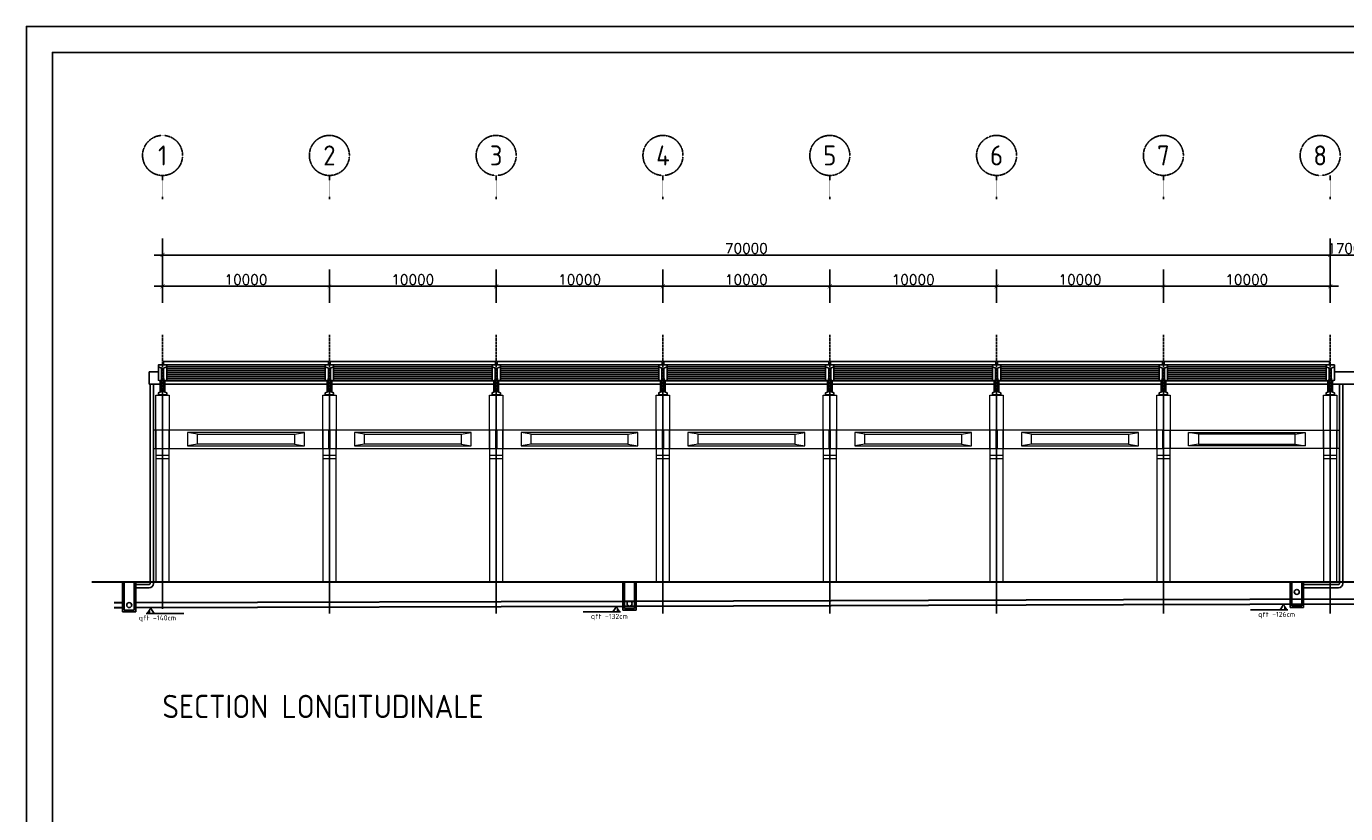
# Model space of a CAD drawing. Header units: inches. Extents: x -891734 to 980310, y -1442693 to 110946.
# Tile 3 of 12: x -891734 to -812644, y -1245871 to -1198647. Entities that reach past the tile are written whole.
import ezdxf

# ---------------------------------------------------------------- set-up
doc = ezdxf.new("R2010")
doc.units = ezdxf.units.IN
doc.header["$MEASUREMENT"] = 0
for name, pattern in [('CENTER', [2, 1.25, -0.25, 0.25, -0.25]), ('CONTINUA', [0]), ('NASCOSTA', [0.375, 0.25, -0.125])]:
    doc.linetypes.add(name, pattern=pattern)
doc.layers.get('Defpoints').update_dxf_attribs({"lineweight": 9})
for name, color, linetype in [('Assi', 4, 'CENTER'), ('COTAS', 8, 'Continuous'), ('LINEAS', 1, 'Continuous'), ('QUOTE', 5, 'Continuous')]:
    doc.layers.add(name, color=color, linetype=linetype)
for name, color, linetype, lineweight in [('proiezione', 7, 'Continuous', 9), ('sezione', 7, 'Continuous', 30), ('trave', 1, 'Continuous', 9)]:
    doc.layers.add(name, color=color, linetype=linetype, lineweight=lineweight)
doc.styles.add('COTAS', font='ROMANS.SHX')
doc.styles.get("Standard").update_dxf_attribs({"font": 'ISOCP.SHX'})
doc.dimstyles.new('DOT100', dxfattribs={"dimtxt": 70, "dimasz": 50, "dimexe": 0.15, "dimexo": 0.15, "dimgap": 10, "dimtad": 1, "dimzin": 12, "dimdsep": 46, "dimtxsty": 'COTAS', "dimblk1": 'SETA', "dimblk2": 'SETA', "dimsah": 1, "dimcen": 0, "dimse1": 1, "dimse2": 1, "dimclrd": 8, "dimclre": 8, "dimclrt": 3, "dimadec": 0, "dimazin": 3, "dimtfac": 1, "dimtix": 1, "dimtmove": 2, "dimatfit": 3, "dimldrblk": 'SETA', "dimfxl": 0.15, "dimtolj": 1, "dimtzin": 0, "dimarcsym": 0})

# ---------------------------------------------------------------- blocks, each defined once
blk = doc.blocks.new('SETA')
at = {"layer": 'COTAS', "color": 8}
for p, q in [((0, 0), (0, 2)), ((-1, 0), (0, 0)), ((0, 0), (1, 0)), ((0, 0), (0, -2))]:
    blk.add_line(p, q, dxfattribs=at)
at = {"layer": 'COTAS', "color": 8, "const_width": 0.05}
blk.add_lwpolyline([(0.25, 0.25), (-0.25, -0.25)], dxfattribs=at)
blk = doc.blocks.new('*D17')
at = {"color": 8, "linetype": 'CONTINUA', "lineweight": -2}
blk.add_line((-883069, -1214238), (-874069, -1214238), dxfattribs=at)
at = {"layer": 'Defpoints', "color": 0, "linetype": 'CONTINUA'}
for p in [(-873569, -1214238), (-883569, -1217145), (-873569, -1217145)]:
    blk.add_point(p, dxfattribs=at)
at = {"color": 8, "linetype": 'CONTINUA', "lineweight": -2, "xscale": 500, "yscale": 500, "zscale": 500, "rotation": 180}
blk.add_blockref('SETA', (-883569, -1214238), dxfattribs=at)
at = {"color": 8, "linetype": 'CONTINUA', "lineweight": -2, "xscale": 500, "yscale": 500, "zscale": 500}
blk.add_blockref('SETA', (-873569, -1214238), dxfattribs=at)
at = {"color": 3, "linetype": 'CONTINUA', "insert": (-878569, -1213838), "char_height": 600, "attachment_point": 5, "style": 'COTAS'}
blk.add_mtext('\\A1;10000', dxfattribs=at)
blk = doc.blocks.new('*D18')
at = {"color": 8, "linetype": 'CONTINUA', "lineweight": -2}
blk.add_line((-873069, -1214238), (-864069, -1214238), dxfattribs=at)
at = {"layer": 'Defpoints', "color": 0, "linetype": 'CONTINUA'}
for p in [(-863569, -1214238), (-873569, -1217145), (-863569, -1217145)]:
    blk.add_point(p, dxfattribs=at)
at = {"color": 8, "linetype": 'CONTINUA', "lineweight": -2, "xscale": 500, "yscale": 500, "zscale": 500, "rotation": 180}
blk.add_blockref('SETA', (-873569, -1214238), dxfattribs=at)
at = {"color": 8, "linetype": 'CONTINUA', "lineweight": -2, "xscale": 500, "yscale": 500, "zscale": 500}
blk.add_blockref('SETA', (-863569, -1214238), dxfattribs=at)
at = {"color": 3, "linetype": 'CONTINUA', "insert": (-868569, -1213838), "char_height": 600, "attachment_point": 5, "style": 'COTAS'}
blk.add_mtext('\\A1;10000', dxfattribs=at)
blk = doc.blocks.new('*D19')
at = {"color": 8, "linetype": 'CONTINUA', "lineweight": -2}
blk.add_line((-863069, -1214238), (-854069, -1214238), dxfattribs=at)
at = {"layer": 'Defpoints', "color": 0, "linetype": 'CONTINUA'}
for p in [(-853569, -1214238), (-863569, -1217145), (-853569, -1217145)]:
    blk.add_point(p, dxfattribs=at)
at = {"color": 8, "linetype": 'CONTINUA', "lineweight": -2, "xscale": 500, "yscale": 500, "zscale": 500, "rotation": 180}
blk.add_blockref('SETA', (-863569, -1214238), dxfattribs=at)
at = {"color": 8, "linetype": 'CONTINUA', "lineweight": -2, "xscale": 500, "yscale": 500, "zscale": 500}
blk.add_blockref('SETA', (-853569, -1214238), dxfattribs=at)
at = {"color": 3, "linetype": 'CONTINUA', "insert": (-858569, -1213838), "char_height": 600, "attachment_point": 5, "style": 'COTAS'}
blk.add_mtext('\\A1;10000', dxfattribs=at)
blk = doc.blocks.new('*D20')
at = {"color": 8, "linetype": 'CONTINUA', "lineweight": -2}
blk.add_line((-853069, -1214238), (-844069, -1214238), dxfattribs=at)
at = {"layer": 'Defpoints', "color": 0, "linetype": 'CONTINUA'}
for p in [(-843569, -1214238), (-853569, -1217145), (-843569, -1217145)]:
    blk.add_point(p, dxfattribs=at)
at = {"color": 8, "linetype": 'CONTINUA', "lineweight": -2, "xscale": 500, "yscale": 500, "zscale": 500, "rotation": 180}
blk.add_blockref('SETA', (-853569, -1214238), dxfattribs=at)
at = {"color": 8, "linetype": 'CONTINUA', "lineweight": -2, "xscale": 500, "yscale": 500, "zscale": 500}
blk.add_blockref('SETA', (-843569, -1214238), dxfattribs=at)
at = {"color": 3, "linetype": 'CONTINUA', "insert": (-848569, -1213838), "char_height": 600, "attachment_point": 5, "style": 'COTAS'}
blk.add_mtext('\\A1;10000', dxfattribs=at)
blk = doc.blocks.new('*D21')
at = {"color": 8, "linetype": 'CONTINUA', "lineweight": -2}
blk.add_line((-843069, -1214238), (-834069, -1214238), dxfattribs=at)
at = {"layer": 'Defpoints', "color": 0, "linetype": 'CONTINUA'}
for p in [(-833569, -1214238), (-843569, -1217145), (-833569, -1217145)]:
    blk.add_point(p, dxfattribs=at)
at = {"color": 8, "linetype": 'CONTINUA', "lineweight": -2, "xscale": 500, "yscale": 500, "zscale": 500, "rotation": 180}
blk.add_blockref('SETA', (-843569, -1214238), dxfattribs=at)
at = {"color": 8, "linetype": 'CONTINUA', "lineweight": -2, "xscale": 500, "yscale": 500, "zscale": 500}
blk.add_blockref('SETA', (-833569, -1214238), dxfattribs=at)
at = {"color": 3, "linetype": 'CONTINUA', "insert": (-838569, -1213838), "char_height": 600, "attachment_point": 5, "style": 'COTAS'}
blk.add_mtext('\\A1;10000', dxfattribs=at)
blk = doc.blocks.new('*D22')
at = {"color": 8, "linetype": 'CONTINUA', "lineweight": -2}
blk.add_line((-833069, -1214238), (-824069, -1214238), dxfattribs=at)
at = {"layer": 'Defpoints', "color": 0, "linetype": 'CONTINUA'}
for p in [(-823569, -1214238), (-833569, -1217145), (-823569, -1217145)]:
    blk.add_point(p, dxfattribs=at)
at = {"color": 8, "linetype": 'CONTINUA', "lineweight": -2, "xscale": 500, "yscale": 500, "zscale": 500, "rotation": 180}
blk.add_blockref('SETA', (-833569, -1214238), dxfattribs=at)
at = {"color": 8, "linetype": 'CONTINUA', "lineweight": -2, "xscale": 500, "yscale": 500, "zscale": 500}
blk.add_blockref('SETA', (-823569, -1214238), dxfattribs=at)
at = {"color": 3, "linetype": 'CONTINUA', "insert": (-828569, -1213838), "char_height": 600, "attachment_point": 5, "style": 'COTAS'}
blk.add_mtext('\\A1;10000', dxfattribs=at)
blk = doc.blocks.new('*D23')
at = {"color": 8, "linetype": 'CONTINUA', "lineweight": -2}
blk.add_line((-823069, -1214238), (-814069, -1214238), dxfattribs=at)
at = {"layer": 'Defpoints', "color": 0, "linetype": 'CONTINUA'}
for p in [(-813569, -1214238), (-823569, -1217145), (-813569, -1217145)]:
    blk.add_point(p, dxfattribs=at)
at = {"color": 8, "linetype": 'CONTINUA', "lineweight": -2, "xscale": 500, "yscale": 500, "zscale": 500, "rotation": 180}
blk.add_blockref('SETA', (-823569, -1214238), dxfattribs=at)
at = {"color": 8, "linetype": 'CONTINUA', "lineweight": -2, "xscale": 500, "yscale": 500, "zscale": 500}
blk.add_blockref('SETA', (-813569, -1214238), dxfattribs=at)
at = {"color": 3, "linetype": 'CONTINUA', "insert": (-818569, -1213838), "char_height": 600, "attachment_point": 5, "style": 'COTAS'}
blk.add_mtext('\\A1;10000', dxfattribs=at)
blk = doc.blocks.new('*D5')
at = {"color": 8, "linetype": 'CONTINUA', "lineweight": -2}
blk.add_line((-883069, -1212362), (-814069, -1212362), dxfattribs=at)
at = {"layer": 'Defpoints', "color": 0, "linetype": 'CONTINUA'}
for p in [(-813569, -1212362), (-883569, -1216414), (-813569, -1216414)]:
    blk.add_point(p, dxfattribs=at)
at = {"color": 8, "linetype": 'CONTINUA', "lineweight": -2, "xscale": 500, "yscale": 500, "zscale": 500, "rotation": 180}
blk.add_blockref('SETA', (-883569, -1212362), dxfattribs=at)
at = {"color": 8, "linetype": 'CONTINUA', "lineweight": -2, "xscale": 500, "yscale": 500, "zscale": 500}
blk.add_blockref('SETA', (-813569, -1212362), dxfattribs=at)
at = {"color": 3, "linetype": 'CONTINUA', "insert": (-848569, -1211962), "char_height": 600, "attachment_point": 5, "style": 'COTAS'}
blk.add_mtext('\\A1;70000', dxfattribs=at)
blk = doc.blocks.new('*D6')
at = {"color": 8, "linetype": 'CONTINUA', "lineweight": -2}
for p, q in [((-814069, -1212362), (-814569, -1212362)), ((-813569, -1212362), (-811869, -1212362)), ((-811369, -1212362), (-810869, -1212362))]:
    blk.add_line(p, q, dxfattribs=at)
at = {"layer": 'Defpoints', "color": 0, "linetype": 'CONTINUA'}
for p in [(-811869, -1212362), (-813569, -1216414), (-811869, -1216414)]:
    blk.add_point(p, dxfattribs=at)
at = {"color": 8, "linetype": 'CONTINUA', "lineweight": -2, "xscale": 500, "yscale": 500, "zscale": 500}
blk.add_blockref('SETA', (-813569, -1212362), dxfattribs=at)
at = {"color": 8, "linetype": 'CONTINUA', "lineweight": -2, "xscale": 500, "yscale": 500, "zscale": 500, "rotation": 180}
blk.add_blockref('SETA', (-811869, -1212362), dxfattribs=at)
at = {"color": 3, "linetype": 'CONTINUA', "insert": (-812719, -1211962), "char_height": 600, "attachment_point": 5, "style": 'COTAS'}
blk.add_mtext('\\A1;1700', dxfattribs=at)
blk = doc.blocks.new('*D7')
at = {"color": 8, "linetype": 'CONTINUA', "lineweight": -2}
for p, q in [((-814069, -1212362), (-814569, -1212362)), ((-811869, -1212362), (-813569, -1212362)), ((-811369, -1212362), (-810869, -1212362))]:
    blk.add_line(p, q, dxfattribs=at)
at = {"layer": 'Defpoints', "color": 0, "linetype": 'CONTINUA'}
for p in [(-813569, -1212362), (-813569, -1216414), (-811869, -1216414)]:
    blk.add_point(p, dxfattribs=at)
at = {"color": 8, "linetype": 'CONTINUA', "lineweight": -2, "xscale": 500, "yscale": 500, "zscale": 500}
blk.add_blockref('SETA', (-813569, -1212362), dxfattribs=at)
at = {"color": 8, "linetype": 'CONTINUA', "lineweight": -2, "xscale": 500, "yscale": 500, "zscale": 500, "rotation": 180}
blk.add_blockref('SETA', (-811869, -1212362), dxfattribs=at)
at = {"color": 3, "linetype": 'CONTINUA', "insert": (-812719, -1211962), "char_height": 600, "attachment_point": 5, "style": 'COTAS'}
blk.add_mtext('\\A1;1700', dxfattribs=at)

msp = doc.modelspace()

# ---------------------------------------------------------------- hatches: boundary and pattern name
at = {"linetype": 'CONTINUA'}
h = msp.add_hatch(color=7, dxfattribs=at)
h.set_gradient(color1=(255, 255, 255), one_color=1, tint=1)
h.paths.add_polyline_path([(-884542.8, -1233859.9), (-884309.6, -1233859.9), (-884309.6, -1233510.4)])
h = msp.add_hatch(color=7, dxfattribs=at)
h.set_gradient(color1=(255, 255, 255), one_color=1, tint=1)
h.paths.add_polyline_path([(-856107.9, -1233772.6), (-856341.2, -1233772.6), (-856341.2, -1233423.1)])
h = msp.add_hatch(color=7, dxfattribs=at)
h.set_gradient(color1=(255, 255, 255), one_color=1, tint=1)
h.paths.add_polyline_path([(-816107.9, -1233653), (-816341.2, -1233653), (-816341.2, -1233303.5)])

# ---------------------------------------------------------------- linework, layer by layer
at = {"color": 2, "linetype": 'CENTER'}
for p, q in [((-883569.2, -1209011.9), (-883569.2, -1207589.6)), ((-873569.2, -1209011.9), (-873569.2, -1207589.6)), ((-863569.2, -1209011.9), (-863569.2, -1207589.6)), ((-853569.2, -1209011.9), (-853569.2, -1207589.6)), ((-843569.2, -1209011.9), (-843569.2, -1207589.6)), ((-833569.2, -1209011.9), (-833569.2, -1207589.6)), ((-823569.2, -1209011.9), (-823569.2, -1207589.6)), ((-813569.2, -1209011.9), (-813569.2, -1207589.6))]:
    msp.add_line(p, q, dxfattribs=at)
at = {"color": 2, "linetype": 'CONTINUA'}
for p, q in [((-884369.4, -1220110.7), (-884369.4, -1219361)), ((-884369.4, -1219361), (-883819.3, -1219361)), ((-812119.3, -1219361.1), (-813319.3, -1219361)), ((-883709.2, -1220110.7), (-884369.4, -1220110.7)), ((-884319.2, -1220110.7), (-884319.2, -1232071)), ((-884119.2, -1220110.7), (-884119.2, -1232071)), ((-813429.4, -1220110.7), (-812009.3, -1220110.5)), ((-813019.2, -1220110.7), (-813019.2, -1232071)), ((-812819.2, -1220110.7), (-812819.2, -1232071)), ((-884369.2, -1232121), (-885169.2, -1232121)), ((-813069.2, -1232121), (-815169.2, -1232121)), ((-884369.2, -1232321), (-885169.2, -1232321)), ((-813069.2, -1232321), (-815169.2, -1232321))]:
    msp.add_line(p, q, dxfattribs=at)
at = {"color": 8}
for p, q in [((-873819.4, -1219064.1), (-883319.4, -1219064.1)), ((-873819.3, -1219184.1), (-883319.3, -1219184.1)), ((-873819.3, -1219304.1), (-883319.3, -1219304.1)), ((-873819.3, -1219424.1), (-883319.3, -1219424.1)), ((-873819.3, -1219544.1), (-883319.3, -1219544.1)), ((-863819.4, -1219064.1), (-873319.4, -1219064.1)), ((-863819.3, -1219184.1), (-873319.3, -1219184.1)), ((-863819.3, -1219304.1), (-873319.3, -1219304.1)), ((-863819.3, -1219424.1), (-873319.3, -1219424.1)), ((-863819.3, -1219544.1), (-873319.3, -1219544.1)), ((-853819.4, -1219064.1), (-863319.4, -1219064.1)), ((-853819.3, -1219184.1), (-863319.3, -1219184.1)), ((-853819.3, -1219304.1), (-863319.3, -1219304.1)), ((-853819.3, -1219424.1), (-863319.3, -1219424.1)), ((-853819.3, -1219544.1), (-863319.3, -1219544.1)), ((-843819.4, -1219064.1), (-853319.4, -1219064.1)), ((-843819.3, -1219184.1), (-853319.3, -1219184.1)), ((-843819.3, -1219304.1), (-853319.3, -1219304.1)), ((-843819.3, -1219424.1), (-853319.3, -1219424.1)), ((-843819.3, -1219544.1), (-853319.3, -1219544.1)), ((-833819.4, -1219064.1), (-843319.4, -1219064.1)), ((-833819.3, -1219184.1), (-843319.3, -1219184.1)), ((-833819.3, -1219304.1), (-843319.3, -1219304.1)), ((-833819.3, -1219424.1), (-843319.3, -1219424.1)), ((-833819.3, -1219544.1), (-843319.3, -1219544.1)), ((-823819.4, -1219064.1), (-833319.4, -1219064.1)), ((-823819.3, -1219184.1), (-833319.3, -1219184.1)), ((-823819.3, -1219304.1), (-833319.3, -1219304.1)), ((-823819.3, -1219424.1), (-833319.3, -1219424.1)), ((-823819.3, -1219544.1), (-833319.3, -1219544.1)), ((-813819.4, -1219064.1), (-823319.4, -1219064.1)), ((-813819.3, -1219184.1), (-823319.3, -1219184.1)), ((-813819.3, -1219304.1), (-823319.3, -1219304.1)), ((-813819.3, -1219424.1), (-823319.3, -1219424.1)), ((-813819.3, -1219544.1), (-823319.3, -1219544.1)), ((-883709.4, -1219916.8), (-883709.2, -1220584.1)), ((-883659.4, -1219887.8), (-883659.4, -1220563.3)), ((-883479.4, -1219887.8), (-883479.4, -1220563.2)), ((-883429.4, -1220584.3), (-883429.4, -1219916.8)), ((-883429.4, -1220110.5), (-873709.3, -1220110.5)), ((-873739.6, -1219904.1), (-883399.2, -1219904.1)), ((-873819.4, -1219664.1), (-883319.4, -1219664.1)), ((-873819.4, -1219784.1), (-883319.4, -1219784.1)), ((-873709.4, -1219916.8), (-873709.2, -1220584.1)), ((-873659.4, -1219887.8), (-873659.4, -1220563.3)), ((-873479.4, -1219887.8), (-873479.4, -1220563.2)), ((-873429.4, -1220584.3), (-873429.4, -1219916.8)), ((-873429.4, -1220110.5), (-863709.3, -1220110.5)), ((-863739.6, -1219904.1), (-873399.2, -1219904.1)), ((-863819.4, -1219664.1), (-873319.4, -1219664.1)), ((-863819.4, -1219784.1), (-873319.4, -1219784.1)), ((-863709.4, -1219916.8), (-863709.2, -1220584.1)), ((-863659.4, -1219887.8), (-863659.4, -1220563.3)), ((-863479.4, -1219887.8), (-863479.4, -1220563.2)), ((-863429.4, -1220584.3), (-863429.4, -1219916.8)), ((-863429.4, -1220110.5), (-853709.3, -1220110.5)), ((-853739.6, -1219904.1), (-863399.2, -1219904.1)), ((-853819.4, -1219664.1), (-863319.4, -1219664.1)), ((-853819.4, -1219784.1), (-863319.4, -1219784.1)), ((-853709.4, -1219916.8), (-853709.2, -1220584.1)), ((-853659.4, -1219887.8), (-853659.4, -1220563.3)), ((-853479.4, -1219887.8), (-853479.4, -1220563.2)), ((-853429.4, -1220584.3), (-853429.4, -1219916.8)), ((-853429.4, -1220110.5), (-843709.3, -1220110.5)), ((-843739.6, -1219904.1), (-853399.2, -1219904.1)), ((-843819.4, -1219664.1), (-853319.4, -1219664.1)), ((-843819.4, -1219784.1), (-853319.4, -1219784.1)), ((-843709.4, -1219916.8), (-843709.2, -1220584.1)), ((-843659.4, -1219887.8), (-843659.4, -1220563.3)), ((-843479.4, -1219887.8), (-843479.4, -1220563.2)), ((-843429.4, -1220584.3), (-843429.4, -1219916.8)), ((-843429.4, -1220110.5), (-833709.3, -1220110.5)), ((-833739.6, -1219904.1), (-843399.2, -1219904.1)), ((-833819.4, -1219664.1), (-843319.4, -1219664.1)), ((-833819.4, -1219784.1), (-843319.4, -1219784.1)), ((-833709.4, -1219916.8), (-833709.2, -1220584.1)), ((-833659.4, -1219887.8), (-833659.4, -1220563.3)), ((-833479.4, -1219887.8), (-833479.4, -1220563.2)), ((-833429.4, -1220584.3), (-833429.4, -1219916.8)), ((-823709.3, -1220110.7), (-833429.1, -1220110.5)), ((-823739.6, -1219904.1), (-833399.2, -1219904.1)), ((-823819.4, -1219664.1), (-833319.4, -1219664.1)), ((-823819.4, -1219784.1), (-833319.4, -1219784.1)), ((-823709.4, -1219916.8), (-823709.2, -1220584.1)), ((-823659.4, -1219887.8), (-823659.4, -1220563.3)), ((-823479.4, -1219887.8), (-823479.4, -1220563.2)), ((-823429.4, -1220584.3), (-823429.4, -1219916.8)), ((-813709.3, -1220110.7), (-823429.1, -1220110.5)), ((-813739.6, -1219904.1), (-823399.2, -1219904.1)), ((-813819.4, -1219664.1), (-823319.4, -1219664.1)), ((-813819.4, -1219784.1), (-823319.4, -1219784.1)), ((-813709.4, -1219916.8), (-813709.2, -1220584.1)), ((-813659.4, -1219887.8), (-813659.4, -1220563.3)), ((-813479.4, -1219887.8), (-813479.4, -1220563.2)), ((-813429.4, -1220584.3), (-813429.4, -1219916.8))]:
    msp.add_line(p, q, dxfattribs=at)
at = {"color": 8, "linetype": 'NASCOSTA', "ltscale": 20}
for p, q in [((-883969.2, -1222860.5), (-883969.2, -1223960.5)), ((-883169.2, -1222860.5), (-883169.2, -1223960.5)), ((-873969.2, -1222860.5), (-873969.2, -1223960.5)), ((-873169.2, -1222860.5), (-873169.2, -1223960.5)), ((-863969.2, -1222860.5), (-863969.2, -1223960.5)), ((-863169.2, -1222860.5), (-863169.2, -1223960.5)), ((-853969.2, -1222860.5), (-853969.2, -1223960.5)), ((-853169.2, -1222860.5), (-853169.2, -1223960.5)), ((-843969.2, -1222860.5), (-843969.2, -1223960.5)), ((-843169.2, -1222860.5), (-843169.2, -1223960.5)), ((-833969.2, -1222860.5), (-833969.2, -1223960.5)), ((-833169.2, -1222860.5), (-833169.2, -1223960.5)), ((-823969.2, -1222860.5), (-823969.2, -1223960.5)), ((-823169.2, -1222860.5), (-823169.2, -1223960.5)), ((-813969.2, -1222860.5), (-813969.2, -1223960.5)), ((-813169.2, -1222860.5), (-813169.2, -1223960.5))]:
    msp.add_line(p, q, dxfattribs=at)
at = {"color": 30, "linetype": 'CONTINUA'}
for p, q in [((-885969.2, -1231960.5), (-885969.2, -1233760.1)), ((-885869.2, -1231960.5), (-885869.2, -1233660.1)), ((-885269.2, -1231960.5), (-885269.2, -1233660.1)), ((-885169.2, -1231960.5), (-885169.2, -1233760.1)), ((-855969.2, -1231960.5), (-855969.2, -1233671.3)), ((-855869.2, -1231960.5), (-855869.2, -1233571.3)), ((-855269.2, -1231960.5), (-855269.2, -1233571.3)), ((-855169.2, -1231960.5), (-855169.2, -1233671.3)), ((-815969.2, -1231960.5), (-815969.2, -1233501.7)), ((-815869.2, -1231960.5), (-815869.2, -1233401.7)), ((-815269.2, -1231960.5), (-815269.2, -1233401.7)), ((-815169.2, -1231960.5), (-815169.2, -1233501.7)), ((-885969.2, -1233760.1), (-885169.2, -1233760.1)), ((-885869.2, -1233660.1), (-885269.2, -1233660.1)), ((-855969.2, -1233671.3), (-855169.2, -1233671.3)), ((-855869.2, -1233571.3), (-855269.2, -1233571.3)), ((-815969.2, -1233501.7), (-815169.2, -1233501.7)), ((-815869.2, -1233401.7), (-815269.2, -1233401.7))]:
    msp.add_line(p, q, dxfattribs=at)
at = {"color": 7, "linetype": 'CONTINUA'}
for p, q in [((-884076.3, -1233859.9), (-884309.6, -1233510.4)), ((-856574.4, -1233772.6), (-858355.2, -1233772.6)), ((-856574.4, -1233772.6), (-856341.2, -1233423.1)), ((-856574.4, -1233772.6), (-856107.9, -1233772.6)), ((-816574.4, -1233653), (-818355.2, -1233653)), ((-816574.4, -1233653), (-816341.2, -1233303.5)), ((-816574.4, -1233653), (-816107.9, -1233653)), ((-884076.3, -1233859.9), (-884542.8, -1233859.9)), ((-884076.3, -1233859.9), (-882295.5, -1233859.9))]:
    msp.add_line(p, q, dxfattribs=at)
at = {"color": 7, "linetype": 'Continuous'}
msp.add_lwpolyline([(-645171.4, -1293094.7), (-891733.9, -1293094.7), (-891733.9, -1198647.2), (-645171.4, -1198647.2)], close=True, dxfattribs=at)
at = {"color": 4, "linetype": 'Continuous'}
msp.add_lwpolyline([(-646733.9, -1291532.2), (-890171.4, -1291532.2), (-890171.4, -1200209.7), (-646733.9, -1200209.7)], close=True, dxfattribs=at)
at = {"color": 8}
for points in [[(-883709.4, -1219916.8), (-883819.4, -1219870.5), (-883819.2, -1219070.7)], [(-883429.4, -1219916.8), (-883319.4, -1219870.5), (-883319.2, -1219070.7)], [(-873709.4, -1219916.8), (-873819.4, -1219870.5), (-873819.2, -1219070.7)], [(-873429.4, -1219916.8), (-873319.4, -1219870.5), (-873319.2, -1219070.7)], [(-863709.4, -1219916.8), (-863819.4, -1219870.5), (-863819.2, -1219070.7)], [(-863429.4, -1219916.8), (-863319.4, -1219870.5), (-863319.2, -1219070.7)], [(-853709.4, -1219916.8), (-853819.4, -1219870.5), (-853819.2, -1219070.7)], [(-853429.4, -1219916.8), (-853319.4, -1219870.5), (-853319.2, -1219070.7)], [(-843709.4, -1219916.8), (-843819.4, -1219870.5), (-843819.2, -1219070.7)], [(-843429.4, -1219916.8), (-843319.4, -1219870.5), (-843319.2, -1219070.7)], [(-833709.4, -1219916.8), (-833819.4, -1219870.5), (-833819.2, -1219070.7)], [(-833429.4, -1219916.8), (-833319.4, -1219870.5), (-833319.2, -1219070.7)], [(-823709.4, -1219916.8), (-823819.4, -1219870.5), (-823819.2, -1219070.7)], [(-823429.4, -1219916.8), (-823319.4, -1219870.5), (-823319.2, -1219070.7)], [(-813709.4, -1219916.8), (-813819.4, -1219870.5), (-813819.2, -1219070.7)], [(-813429.4, -1219916.8), (-813319.4, -1219870.5), (-813319.2, -1219070.7)], [(-883709.4, -1219916.8), (-883659.4, -1219887.8), (-883629.6, -1219750.5)], [(-883709.4, -1219916.8), (-883659.4, -1219887.8)], [(-883429.4, -1219916.8), (-883479.4, -1219887.8), (-883509.6, -1219750.5)], [(-873709.4, -1219916.8), (-873659.4, -1219887.8), (-873629.6, -1219750.5)], [(-873709.4, -1219916.8), (-873659.4, -1219887.8)], [(-873429.4, -1219916.8), (-873479.4, -1219887.8), (-873509.6, -1219750.5)], [(-863709.4, -1219916.8), (-863659.4, -1219887.8), (-863629.6, -1219750.5)], [(-863709.4, -1219916.8), (-863659.4, -1219887.8)], [(-863429.4, -1219916.8), (-863479.4, -1219887.8), (-863509.6, -1219750.5)], [(-853709.4, -1219916.8), (-853659.4, -1219887.8), (-853629.6, -1219750.5)], [(-853709.4, -1219916.8), (-853659.4, -1219887.8)], [(-853429.4, -1219916.8), (-853479.4, -1219887.8), (-853509.6, -1219750.5)], [(-843709.4, -1219916.8), (-843659.4, -1219887.8), (-843629.6, -1219750.5)], [(-843709.4, -1219916.8), (-843659.4, -1219887.8)], [(-843429.4, -1219916.8), (-843479.4, -1219887.8), (-843509.6, -1219750.5)], [(-833709.4, -1219916.8), (-833659.4, -1219887.8), (-833629.6, -1219750.5)], [(-833709.4, -1219916.8), (-833659.4, -1219887.8)], [(-833429.4, -1219916.8), (-833479.4, -1219887.8), (-833509.6, -1219750.5)], [(-823709.4, -1219916.8), (-823659.4, -1219887.8), (-823629.6, -1219750.5)], [(-823709.4, -1219916.8), (-823659.4, -1219887.8)], [(-823429.4, -1219916.8), (-823479.4, -1219887.8), (-823509.6, -1219750.5)], [(-813709.4, -1219916.8), (-813659.4, -1219887.8), (-813629.6, -1219750.5)], [(-813709.4, -1219916.8), (-813659.4, -1219887.8)], [(-813429.4, -1219916.8), (-813479.4, -1219887.8), (-813509.6, -1219750.5)]]:
    msp.add_lwpolyline(points, dxfattribs=at)
at = {"color": 2}
for points in [[(-883409.1, -1220750.5), (-883409.2, -1220760.5), (-883729.2, -1220760.5), (-883729.4, -1220750.5)], [(-873409.1, -1220750.5), (-873409.2, -1220760.5), (-873729.2, -1220760.5), (-873729.4, -1220750.5)], [(-863409.1, -1220750.5), (-863409.2, -1220760.5), (-863729.2, -1220760.5), (-863729.4, -1220750.5)], [(-853409.1, -1220750.5), (-853409.2, -1220760.5), (-853729.2, -1220760.5), (-853729.4, -1220750.5)], [(-843409.1, -1220750.5), (-843409.2, -1220760.5), (-843729.2, -1220760.5), (-843729.4, -1220750.5)], [(-833409.1, -1220750.5), (-833409.2, -1220760.5), (-833729.2, -1220760.5), (-833729.4, -1220750.5)], [(-823409.1, -1220750.5), (-823409.2, -1220760.5), (-823729.2, -1220760.5), (-823729.4, -1220750.5)], [(-813409.1, -1220750.5), (-813409.2, -1220760.5), (-813729.2, -1220760.5), (-813729.4, -1220750.5)]]:
    msp.add_lwpolyline(points, dxfattribs=at)
at = {"color": 2, "linetype": 'CENTER'}
for centre in [(-883569.2, -1206389.6), (-873569.2, -1206389.6), (-863569.2, -1206389.6), (-853569.2, -1206389.6), (-843569.2, -1206389.6), (-833569.2, -1206389.6), (-823569.2, -1206389.6), (-814169.2, -1206389.6)]:
    msp.add_circle(centre, 1200, dxfattribs=at)
at = {"color": 2, "linetype": 'CONTINUA'}
for centre in [(-815569.3, -1232574.8), (-885568.3, -1233360.5), (-855568.3, -1233270.8)]:
    msp.add_circle(centre, 150, dxfattribs=at)
for centre, radius in [((-884369.2, -1232071), 50), ((-884369.2, -1232071), 250), ((-813069.2, -1232071), 50), ((-813069.2, -1232071), 250)]:
    msp.add_arc(centre, radius, 270, 360, dxfattribs=at)
at = {"layer": 'Assi', "color": 8, "ltscale": 100}
for p, q in [((-883569.2, -1217144.5), (-883569.2, -1233584.7)), ((-873569.2, -1217144.5), (-873569.2, -1233888.7)), ((-863569.2, -1217144.5), (-863569.2, -1233888.7)), ((-853569.2, -1217144.5), (-853569.2, -1233888.7)), ((-843569.2, -1217144.5), (-843569.2, -1233888.7)), ((-833569.2, -1217144.5), (-833569.2, -1233888.7)), ((-823569.2, -1217144.5), (-823569.2, -1233888.7)), ((-813569.2, -1217144.5), (-813569.2, -1233888.7))]:
    msp.add_line(p, q, dxfattribs=at)
at = {"layer": 'LINEAS', "color": 8}
for points in [[(-883519.4, -1218944.1), (-873619.4, -1218944.1), (-873619.4, -1218744.1), (-883519.4, -1218744.1)], [(-873519.4, -1218944.1), (-863619.4, -1218944.1), (-863619.4, -1218744.1), (-873519.4, -1218744.1)], [(-863519.4, -1218944.1), (-853619.4, -1218944.1), (-853619.4, -1218744.1), (-863519.4, -1218744.1)], [(-853519.4, -1218944.1), (-843619.4, -1218944.1), (-843619.4, -1218744.1), (-853519.4, -1218744.1)], [(-843519.4, -1218944.1), (-833619.4, -1218944.1), (-833619.4, -1218744.1), (-843519.4, -1218744.1)], [(-833519.4, -1218944.1), (-823619.4, -1218944.1), (-823619.4, -1218744.1), (-833519.4, -1218744.1)], [(-823519.4, -1218944.1), (-813619.4, -1218944.1), (-813619.4, -1218744.1), (-823519.4, -1218744.1)], [(-883629.2, -1220550.6), (-883629.2, -1219150.4), (-883819.2, -1219070.5), (-883819.2, -1218950.5), (-883319.2, -1218950.5), (-883319.2, -1219070.5), (-883509.2, -1219150.4), (-883509.2, -1220550.6), (-883319.2, -1220630.5), (-883319.2, -1220750.5), (-883819.2, -1220750.5), (-883819.2, -1220630.5)], [(-873629.2, -1220550.6), (-873629.2, -1219150.4), (-873819.2, -1219070.5), (-873819.2, -1218950.5), (-873319.2, -1218950.5), (-873319.2, -1219070.5), (-873509.2, -1219150.4), (-873509.2, -1220550.6), (-873319.2, -1220630.5), (-873319.2, -1220750.5), (-873819.2, -1220750.5), (-873819.2, -1220630.5)], [(-863629.2, -1220550.6), (-863629.2, -1219150.4), (-863819.2, -1219070.5), (-863819.2, -1218950.5), (-863319.2, -1218950.5), (-863319.2, -1219070.5), (-863509.2, -1219150.4), (-863509.2, -1220550.6), (-863319.2, -1220630.5), (-863319.2, -1220750.5), (-863819.2, -1220750.5), (-863819.2, -1220630.5)], [(-853629.2, -1220550.6), (-853629.2, -1219150.4), (-853819.2, -1219070.5), (-853819.2, -1218950.5), (-853319.2, -1218950.5), (-853319.2, -1219070.5), (-853509.2, -1219150.4), (-853509.2, -1220550.6), (-853319.2, -1220630.5), (-853319.2, -1220750.5), (-853819.2, -1220750.5), (-853819.2, -1220630.5)], [(-843629.2, -1220550.6), (-843629.2, -1219150.4), (-843819.2, -1219070.5), (-843819.2, -1218950.5), (-843319.2, -1218950.5), (-843319.2, -1219070.5), (-843509.2, -1219150.4), (-843509.2, -1220550.6), (-843319.2, -1220630.5), (-843319.2, -1220750.5), (-843819.2, -1220750.5), (-843819.2, -1220630.5)], [(-833509.2, -1220550.6), (-833319.2, -1220630.5), (-833319.2, -1220750.5), (-833819.2, -1220750.5), (-833819.2, -1220630.5), (-833629.2, -1220550.6), (-833629.2, -1219150.6), (-833819.2, -1219070.7), (-833819.2, -1218950.7), (-833319.2, -1218950.7), (-833319.2, -1219070.7), (-833509.2, -1219150.6)], [(-823509.2, -1220550.6), (-823319.2, -1220630.5), (-823319.2, -1220750.5), (-823819.2, -1220750.5), (-823819.2, -1220630.5), (-823629.2, -1220550.6), (-823629.2, -1219150.6), (-823819.2, -1219070.7), (-823819.2, -1218950.7), (-823319.2, -1218950.7), (-823319.2, -1219070.7), (-823509.2, -1219150.6)], [(-813509.2, -1220550.6), (-813319.2, -1220630.5), (-813319.2, -1220750.5), (-813819.2, -1220750.5), (-813819.2, -1220630.5), (-813629.2, -1220550.6), (-813629.2, -1219150.6), (-813819.2, -1219070.7), (-813819.2, -1218950.7), (-813319.2, -1218950.7), (-813319.2, -1219070.7), (-813509.2, -1219150.6)]]:
    msp.add_lwpolyline(points, close=True, dxfattribs=at)
at = {"layer": 'proiezione', "color": 8}
for p, q in [((-881469.2, -1223110.5), (-882069.2, -1223010.5)), ((-875669.2, -1223110.5), (-875069.2, -1223010.5)), ((-871469.2, -1223110.5), (-872069.2, -1223010.5)), ((-865669.2, -1223110.5), (-865069.2, -1223010.5)), ((-861469.2, -1223110.5), (-862069.2, -1223010.5)), ((-855669.2, -1223110.5), (-855069.2, -1223010.5)), ((-851469.2, -1223110.5), (-852069.2, -1223010.5)), ((-845669.2, -1223110.5), (-845069.2, -1223010.5)), ((-841469.2, -1223110.5), (-842069.2, -1223010.5)), ((-835669.2, -1223110.5), (-835069.2, -1223010.5)), ((-831469.2, -1223110.5), (-832069.2, -1223010.5)), ((-825669.2, -1223110.5), (-825069.2, -1223010.5)), ((-821469.2, -1223110.5), (-822069.2, -1223010.5)), ((-815669.2, -1223110.5), (-815069.2, -1223010.5)), ((-881469.2, -1223710.5), (-882069.2, -1223810.5)), ((-875669.2, -1223710.5), (-875069.2, -1223810.5)), ((-871469.2, -1223710.5), (-872069.2, -1223810.5)), ((-865669.2, -1223710.5), (-865069.2, -1223810.5)), ((-861469.2, -1223710.5), (-862069.2, -1223810.5)), ((-855669.2, -1223710.5), (-855069.2, -1223810.5)), ((-851469.2, -1223710.5), (-852069.2, -1223810.5)), ((-845669.2, -1223710.5), (-845069.2, -1223810.5)), ((-841469.2, -1223710.5), (-842069.2, -1223810.5)), ((-835669.2, -1223710.5), (-835069.2, -1223810.5)), ((-831469.2, -1223710.5), (-832069.2, -1223810.5)), ((-825669.2, -1223710.5), (-825069.2, -1223810.5)), ((-821469.2, -1223710.5), (-822069.2, -1223810.5)), ((-815669.2, -1223710.5), (-815069.2, -1223810.5))]:
    msp.add_line(p, q, dxfattribs=at)
for points in [[(-884139.2, -1223960.5), (-873599.2, -1223960.5), (-873599.2, -1222860.5), (-884139.2, -1222860.5)], [(-882069.2, -1223810.5), (-875069.2, -1223810.5), (-875069.2, -1223010.5), (-882069.2, -1223010.5)], [(-875669.2, -1223710.5), (-881469.2, -1223710.5), (-881469.2, -1223110.5), (-875669.2, -1223110.5)], [(-873539.2, -1223960.5), (-863599.2, -1223960.5), (-863599.2, -1222860.5), (-873539.2, -1222860.5)], [(-872069.2, -1223810.5), (-865069.2, -1223810.5), (-865069.2, -1223010.5), (-872069.2, -1223010.5)], [(-865669.2, -1223710.5), (-871469.2, -1223710.5), (-871469.2, -1223110.5), (-865669.2, -1223110.5)], [(-863539.2, -1223960.5), (-853599.2, -1223960.5), (-853599.2, -1222860.5), (-863539.2, -1222860.5)], [(-862069.2, -1223810.5), (-855069.2, -1223810.5), (-855069.2, -1223010.5), (-862069.2, -1223010.5)], [(-855669.2, -1223710.5), (-861469.2, -1223710.5), (-861469.2, -1223110.5), (-855669.2, -1223110.5)], [(-853539.2, -1223960.5), (-843599.2, -1223960.5), (-843599.2, -1222860.5), (-853539.2, -1222860.5)], [(-852069.2, -1223810.5), (-845069.2, -1223810.5), (-845069.2, -1223010.5), (-852069.2, -1223010.5)], [(-845669.2, -1223710.5), (-851469.2, -1223710.5), (-851469.2, -1223110.5), (-845669.2, -1223110.5)], [(-843539.2, -1223960.5), (-833599.2, -1223960.5), (-833599.2, -1222860.5), (-843539.2, -1222860.5)], [(-842069.2, -1223810.5), (-835069.2, -1223810.5), (-835069.2, -1223010.5), (-842069.2, -1223010.5)], [(-835669.2, -1223710.5), (-841469.2, -1223710.5), (-841469.2, -1223110.5), (-835669.2, -1223110.5)], [(-833539.2, -1223960.5), (-823599.2, -1223960.5), (-823599.2, -1222860.5), (-833539.2, -1222860.5)], [(-832069.2, -1223810.5), (-825069.2, -1223810.5), (-825069.2, -1223010.5), (-832069.2, -1223010.5)], [(-825669.2, -1223710.5), (-831469.2, -1223710.5), (-831469.2, -1223110.5), (-825669.2, -1223110.5)], [(-813019.2, -1223960.5), (-823539.2, -1223960.5), (-823539.2, -1222860.5), (-813019.2, -1222860.5)], [(-815069.2, -1223810.5), (-822069.2, -1223810.5), (-822069.2, -1223010.5), (-815069.2, -1223010.5)], [(-821469.2, -1223710.5), (-815669.2, -1223710.5), (-815669.2, -1223110.5), (-821469.2, -1223110.5)]]:
    msp.add_lwpolyline(points, close=True, dxfattribs=at)
at = {"layer": 'sezione', "color": 1}
msp.add_line((-887805.2, -1231960.5), (-667298.1, -1231960.5), dxfattribs=at)
at = {"layer": 'sezione', "color": 2}
for p, q in [((-825969.2, -1233032.3), (-794269.2, -1232937.6)), ((-886470.7, -1233213.2), (-885969.2, -1233211.7)), ((-886470.7, -1233513.2), (-885969.2, -1233511.7)), ((-885169.2, -1233209.3), (-855969.2, -1233122)), ((-885169.2, -1233509.3), (-855969.2, -1233422)), ((-855869.2, -1233121.7), (-855269.2, -1233119.9)), ((-855869.2, -1233421.7), (-855269.2, -1233419.9)), ((-855169.2, -1233119.6), (-825969.2, -1233032.3)), ((-855169.2, -1233419.6), (-825969.2, -1233332.3)), ((-825969.2, -1233332.3), (-794269.2, -1233237.6))]:
    msp.add_line(p, q, dxfattribs=at)
at = {"layer": 'trave', "color": 3}
for p, q in [((-883969.2, -1223960.5), (-883969.2, -1231960.5)), ((-883169.2, -1231960.5), (-883169.2, -1223960.5)), ((-873969.2, -1223960.5), (-873969.2, -1231960.5)), ((-873169.2, -1231960.5), (-873169.2, -1223960.5)), ((-863969.2, -1223960.5), (-863969.2, -1231960.5)), ((-863169.2, -1231960.5), (-863169.2, -1223960.5)), ((-853969.2, -1223960.5), (-853969.2, -1231960.5)), ((-853169.2, -1231960.5), (-853169.2, -1223960.5)), ((-843969.2, -1223960.5), (-843969.2, -1231960.5)), ((-843169.2, -1231960.5), (-843169.2, -1223960.5)), ((-833969.2, -1223960.5), (-833969.2, -1231960.5)), ((-833169.2, -1231960.5), (-833169.2, -1223960.5)), ((-823969.2, -1223960.5), (-823969.2, -1231960.5)), ((-823169.2, -1231960.5), (-823169.2, -1223960.5)), ((-813969.2, -1223960.5), (-813969.2, -1231960.5)), ((-813169.2, -1231960.5), (-813169.2, -1223960.5)), ((-883969.2, -1224360.5), (-883169.2, -1224360.5)), ((-883969.2, -1224560.5), (-883169.2, -1224560.5)), ((-873969.2, -1224360.5), (-873169.2, -1224360.5)), ((-873969.2, -1224560.5), (-873169.2, -1224560.5)), ((-863969.2, -1224360.5), (-863169.2, -1224360.5)), ((-863969.2, -1224560.5), (-863169.2, -1224560.5)), ((-853969.2, -1224360.5), (-853169.2, -1224360.5)), ((-853969.2, -1224560.5), (-853169.2, -1224560.5)), ((-843969.2, -1224360.5), (-843169.2, -1224360.5)), ((-843969.2, -1224560.5), (-843169.2, -1224560.5)), ((-833969.2, -1224360.5), (-833169.2, -1224360.5)), ((-833969.2, -1224560.5), (-833169.2, -1224560.5)), ((-823969.2, -1224360.5), (-823169.2, -1224360.5)), ((-823969.2, -1224560.5), (-823169.2, -1224560.5)), ((-813969.2, -1224360.5), (-813169.2, -1224360.5)), ((-813969.2, -1224560.5), (-813169.2, -1224560.5))]:
    msp.add_line(p, q, dxfattribs=at)
for points in [[(-883969.2, -1222860.5), (-883969.2, -1220760.5), (-883859.1, -1220760.5), (-883849.1, -1220760.5), (-883289.4, -1220760.5), (-883279.4, -1220760.5), (-883169.2, -1220760.5), (-883169.2, -1222860.5)], [(-873969.2, -1222860.5), (-873969.2, -1220760.5), (-873859.1, -1220760.5), (-873849.1, -1220760.5), (-873289.4, -1220760.5), (-873279.4, -1220760.5), (-873169.2, -1220760.5), (-873169.2, -1222860.5)], [(-863969.2, -1222860.5), (-863969.2, -1220760.5), (-863859.1, -1220760.5), (-863849.1, -1220760.5), (-863289.4, -1220760.5), (-863279.4, -1220760.5), (-863169.2, -1220760.5), (-863169.2, -1222860.5)], [(-853969.2, -1222860.5), (-853969.2, -1220760.5), (-853859.1, -1220760.5), (-853849.1, -1220760.5), (-853289.4, -1220760.5), (-853279.4, -1220760.5), (-853169.2, -1220760.5), (-853169.2, -1222860.5)], [(-843969.2, -1222860.5), (-843969.2, -1220760.5), (-843859.1, -1220760.5), (-843849.1, -1220760.5), (-843289.4, -1220760.5), (-843279.4, -1220760.5), (-843169.2, -1220760.5), (-843169.2, -1222860.5)], [(-833969.2, -1222860.5), (-833969.2, -1220760.5), (-833859.1, -1220760.5), (-833849.1, -1220760.5), (-833289.4, -1220760.5), (-833279.4, -1220760.5), (-833169.2, -1220760.5), (-833169.2, -1222860.5)], [(-823969.2, -1222860.5), (-823969.2, -1220760.5), (-823859.1, -1220760.5), (-823849.1, -1220760.5), (-823289.4, -1220760.5), (-823279.4, -1220760.5), (-823169.2, -1220760.5), (-823169.2, -1222860.5)], [(-813969.2, -1222860.5), (-813969.2, -1220760.5), (-813859.1, -1220760.5), (-813849.1, -1220760.5), (-813289.4, -1220760.5), (-813279.4, -1220760.5), (-813169.2, -1220760.5), (-813169.2, -1222860.5)]]:
    msp.add_lwpolyline(points, dxfattribs=at)

# ---------------------------------------------------------------- texts
at = {"color": 3, "linetype": 'CENTER', "char_height": 1200, "width": 1541.889, "attachment_point": 5}
for s, insert in [('1', (-883569.2, -1206389.6)), ('2', (-873569.2, -1206389.6)), ('3', (-863569.2, -1206389.6)), ('4', (-853569.2, -1206389.6)), ('5', (-843569.2, -1206389.6)), ('6', (-833569.2, -1206389.6)), ('7', (-823569.2, -1206389.6)), ('8', (-814169.2, -1206389.6))]:
    msp.add_mtext(s, dxfattribs=dict(at, insert=insert))
at = {"color": 7, "linetype": 'CONTINUA', "char_height": 300, "width": 1955.528}
for s, insert, attachment_point in [('qft -126cm', (-817888.8, -1233769.5), 1), ('qft -140cm', (-882761.9, -1233976.4), 3), ('qft -132cm', (-857888.8, -1233889.1), 1)]:
    msp.add_mtext(s, dxfattribs=dict(at, insert=insert, attachment_point=attachment_point))
at = {"layer": 'QUOTE', "color": 3, "insert": (-883579.2, -1238743.3), "char_height": 1397.625, "width": 52530.004, "attachment_point": 1}
msp.add_mtext('SECTION LONGITUDINALE', dxfattribs=at)

# ---------------------------------------------------------------- dimensions: what is measured, and where the dimension line sits
at = {"color": 8, "linetype": 'CONTINUA'}
for base, p1, p2, picture, middle in [((-813569.2, -1212361.9), (-883569.2, -1216414), (-813569.2, -1216414), '*D5', (-848569.2, -1211961.9)), ((-811869.2, -1212361.9), (-813569.2, -1216414), (-811869.2, -1216414), '*D6', (-812719.2, -1211961.9)), ((-873569.2, -1214238.4), (-883569.2, -1217144.5), (-873569.2, -1217144.5), '*D17', (-878569.2, -1213838.4)), ((-863569.2, -1214238.4), (-873569.2, -1217144.5), (-863569.2, -1217144.5), '*D18', (-868569.2, -1213838.4)), ((-853569.2, -1214238.4), (-863569.2, -1217144.5), (-853569.2, -1217144.5), '*D19', (-858569.2, -1213838.4)), ((-843569.2, -1214238.4), (-853569.2, -1217144.5), (-843569.2, -1217144.5), '*D20', (-848569.2, -1213838.4)), ((-833569.2, -1214238.4), (-843569.2, -1217144.5), (-833569.2, -1217144.5), '*D21', (-838569.2, -1213838.4)), ((-823569.2, -1214238.4), (-833569.2, -1217144.5), (-823569.2, -1217144.5), '*D22', (-828569.2, -1213838.4)), ((-813569.2, -1214238.4), (-823569.2, -1217144.5), (-813569.2, -1217144.5), '*D23', (-818569.2, -1213838.4))]:
    dim = msp.add_linear_dim(base=base, p1=p1, p2=p2, dimstyle='DOT100', override={"dimscale": 10, "dimtxt": 60, "dimdec": 0, "dimclrt": 3}, dxfattribs=at)
    dim.commit()
    dim.dimension.update_dxf_attribs({"geometry": picture, "text_midpoint": middle})
dim = msp.add_linear_dim(base=(-813569.2, -1212361.9), p1=(-811869.2, -1216414), p2=(-813569.2, -1216414), angle=180, dimstyle='DOT100', override={"dimscale": 10, "dimtxt": 60, "dimdec": 0, "dimclrt": 3}, dxfattribs=at)
dim.commit()
dim.dimension.update_dxf_attribs({"geometry": '*D7', "text_midpoint": (-812719.2, -1211961.9)})

doc.saveas('drawing.dxf')
